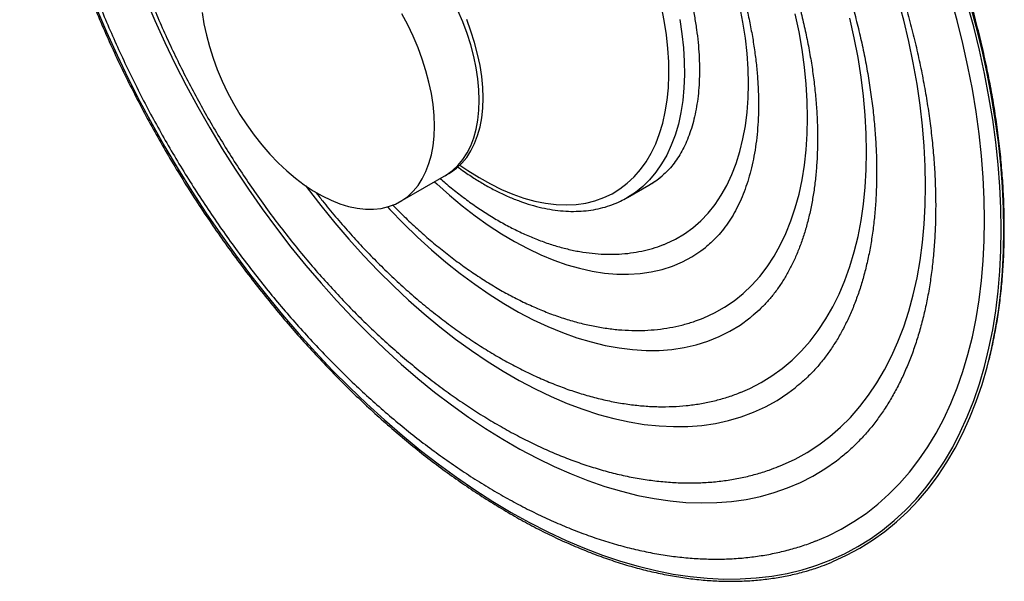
# Paper-space layout '_Isométrica' of a CAD drawing. Header units: inches. Extents: x -29.2 to -15.1, y -29.5 to -11.4.
# Tile 1 of 2: x -29.2 to -15.1, y -29.5 to -21.5. Entities that reach past the tile are written whole.
import ezdxf

# ---------------------------------------------------------------- set-up
doc = ezdxf.new("R2010")
doc.units = ezdxf.units.IN
doc.header["$MEASUREMENT"] = 0

psp = doc.layouts.new('_Isométrica')

# ---------------------------------------------------------------- linework, layer by layer
at = {"color": 7, "linetype": 'Continuous', "lineweight": 25}
for p, q in [((-23.754, -24.091), (-23.059, -23.689)), ((-20.504, -24.032), (-20.197, -23.856)), ((-15.356, -26.442), (-15.345, -26.402))]:
    psp.add_line(p, q, dxfattribs=at)
at = {"color": 7, "linetype": 'Continuous', "lineweight": 25, "flags": 128}
for points in [[(-27.398, -21.186), (-27.264, -21.5), (-27.122, -21.813), (-26.973, -22.124), (-26.816, -22.431), (-26.651, -22.736), (-26.48, -23.037), (-26.301, -23.334), (-26.117, -23.627), (-25.925, -23.914), (-25.728, -24.196), (-25.526, -24.472), (-25.317, -24.742), (-25.104, -25.005), (-24.887, -25.26), (-24.665, -25.508), (-24.439, -25.748), (-24.209, -25.98), (-23.977, -26.203), (-23.741, -26.417), (-23.503, -26.621), (-23.263, -26.815), (-23.021, -27), (-22.777, -27.174), (-22.533, -27.338), (-22.288, -27.49), (-22.043, -27.632), (-21.798, -27.762), (-21.554, -27.88), (-21.311, -27.987), (-21.069, -28.082), (-20.828, -28.165), (-20.59, -28.235), (-20.355, -28.294), (-20.122, -28.339), (-19.892, -28.373), (-19.667, -28.394), (-19.445, -28.402), (-19.227, -28.398), (-19.014, -28.381), (-18.806, -28.351), (-18.603, -28.309), (-18.406, -28.255), (-18.215, -28.188), (-18.03, -28.109), (-17.852, -28.018), (-17.68, -27.915), (-17.516, -27.8), (-17.466, -27.762)], [(-16.24, -23.867), (-16.245, -23.585), (-16.259, -23.298), (-16.284, -23.006), (-16.318, -22.71), (-16.362, -22.41), (-16.416, -22.106), (-16.48, -21.8), (-16.552, -21.492), (-16.635, -21.182)], [(-15.395, -24.355), (-15.4, -24.054), (-15.415, -23.748), (-15.439, -23.438), (-15.473, -23.123), (-15.517, -22.804), (-15.571, -22.482), (-15.634, -22.157), (-15.707, -21.829), (-15.789, -21.5), (-15.88, -21.169)], [(-15.158, -24.491), (-15.163, -24.186), (-15.178, -23.875), (-15.202, -23.56), (-15.237, -23.24), (-15.28, -22.916), (-15.334, -22.589), (-15.397, -22.259), (-15.47, -21.926), (-15.551, -21.592), (-15.643, -21.255)], [(-15.12, -24.496), (-15.125, -24.19), (-15.14, -23.878), (-15.164, -23.562), (-15.198, -23.241), (-15.243, -22.916), (-15.296, -22.588), (-15.36, -22.257), (-15.432, -21.923), (-15.514, -21.587), (-15.606, -21.25)], [(-28.099, -21.326), (-27.955, -21.662), (-27.804, -21.996), (-27.644, -22.328), (-27.477, -22.658), (-27.302, -22.984), (-27.121, -23.307), (-26.932, -23.626), (-26.737, -23.941), (-26.535, -24.25), (-26.327, -24.554), (-26.113, -24.853), (-25.894, -25.145), (-25.669, -25.431), (-25.44, -25.71), (-25.206, -25.981), (-24.968, -26.245), (-24.726, -26.501), (-24.48, -26.748), (-24.231, -26.986), (-23.979, -27.215), (-23.725, -27.435), (-23.468, -27.645), (-23.21, -27.845), (-22.95, -28.034), (-22.689, -28.213), (-22.428, -28.381), (-22.166, -28.538), (-21.904, -28.683), (-21.642, -28.817), (-21.381, -28.94), (-21.121, -29.05), (-20.863, -29.149), (-20.606, -29.235), (-20.352, -29.309), (-20.1, -29.371), (-19.851, -29.42), (-19.606, -29.456), (-19.363, -29.48), (-19.125, -29.492), (-18.891, -29.49), (-18.662, -29.476), (-18.438, -29.45), (-18.218, -29.411), (-18.005, -29.359), (-17.853, -29.313)], [(-26.586, -21.386), (-26.562, -21.545), (-26.528, -21.708), (-26.485, -21.872), (-26.432, -22.037), (-26.371, -22.202), (-26.302, -22.366), (-26.224, -22.528), (-26.139, -22.688), (-26.047, -22.843), (-25.948, -22.994), (-25.843, -23.14), (-25.733, -23.279), (-25.619, -23.411), (-25.5, -23.534), (-25.378, -23.649), (-25.254, -23.755), (-25.127, -23.85), (-24.999, -23.935), (-24.872, -24.009), (-24.744, -24.072), (-24.617, -24.122), (-24.493, -24.16), (-24.371, -24.186), (-24.252, -24.199), (-24.138, -24.2), (-24.028, -24.188), (-23.923, -24.163), (-23.824, -24.126), (-23.732, -24.077), (-23.647, -24.016), (-23.569, -23.943), (-23.5, -23.859), (-23.439, -23.765), (-23.386, -23.66), (-23.343, -23.546), (-23.309, -23.423), (-23.285, -23.292), (-23.27, -23.154), (-23.265, -23.009)], [(-23.265, -23.009), (-23.27, -22.859), (-23.285, -22.703), (-23.309, -22.544), (-23.343, -22.382), (-23.386, -22.218), (-23.439, -22.053), (-23.5, -21.888), (-23.569, -21.724), (-23.647, -21.562), (-23.732, -21.402)], [(-22.625, -22.64), (-22.63, -22.489), (-22.644, -22.334), (-22.669, -22.175), (-22.703, -22.013), (-22.746, -21.849), (-22.798, -21.684), (-22.859, -21.518), (-22.929, -21.354)], [(-22.625, -22.64), (-22.63, -22.489), (-22.644, -22.334), (-22.669, -22.175), (-22.703, -22.013), (-22.746, -21.849), (-22.798, -21.684), (-22.859, -21.518), (-22.929, -21.354)], [(-19.913, -22.092), (-19.925, -21.899), (-19.947, -21.702), (-19.978, -21.501), (-20.019, -21.297)], [(-18.774, -22.404), (-18.779, -22.191), (-18.793, -21.973), (-18.818, -21.75), (-18.852, -21.524), (-18.895, -21.295)], [(-17.929, -22.892), (-17.934, -22.654), (-17.948, -22.412), (-17.973, -22.165), (-18.007, -21.914), (-18.05, -21.66), (-18.103, -21.403)], [(-22.569, -22.607), (-22.574, -22.457), (-22.589, -22.302), (-22.613, -22.143), (-22.647, -21.98), (-22.69, -21.816), (-22.743, -21.651), (-22.804, -21.486)], [(-19.756, -21.483), (-19.725, -21.688), (-19.703, -21.889), (-19.691, -22.086)], [(-17.084, -23.379), (-17.089, -23.119), (-17.104, -22.853), (-17.128, -22.583), (-17.163, -22.308), (-17.206, -22.03), (-17.26, -21.749), (-17.323, -21.465)], [(-22.9, -23.569), (-22.788, -23.646), (-22.627, -23.748), (-22.465, -23.838), (-22.304, -23.917), (-22.144, -23.985), (-21.986, -24.04), (-21.83, -24.083), (-21.676, -24.114), (-21.526, -24.132), (-21.38, -24.137), (-21.238, -24.13), (-21.101, -24.111), (-20.969, -24.079), (-20.844, -24.034), (-20.724, -23.977), (-20.612, -23.909), (-20.507, -23.828), (-20.409, -23.736), (-20.319, -23.633), (-20.237, -23.52), (-20.164, -23.396), (-20.1, -23.262), (-20.045, -23.118), (-19.999, -22.966), (-19.963, -22.805), (-19.936, -22.637), (-19.919, -22.462), (-19.911, -22.28), (-19.913, -22.092)], [(-19.691, -22.086), (-19.688, -22.278), (-19.696, -22.464), (-19.713, -22.644), (-19.74, -22.816), (-19.776, -22.981), (-19.822, -23.138), (-19.877, -23.285), (-19.941, -23.424), (-20.015, -23.552), (-20.096, -23.67), (-20.187, -23.778), (-20.285, -23.874), (-20.391, -23.959), (-20.504, -24.033), (-20.506, -24.034)], [(-19.979, -24.703), (-19.951, -24.691), (-19.816, -24.627), (-19.688, -24.551), (-19.567, -24.464), (-19.454, -24.364), (-19.349, -24.254), (-19.251, -24.132), (-19.162, -24), (-19.082, -23.858), (-19.011, -23.705), (-18.948, -23.544), (-18.895, -23.373), (-18.852, -23.194), (-18.818, -23.007), (-18.793, -22.813), (-18.779, -22.611), (-18.774, -22.404)], [(-23.114, -23.721), (-23.092, -23.708), (-23.007, -23.646), (-22.929, -23.574), (-22.859, -23.49), (-22.798, -23.395), (-22.746, -23.291), (-22.703, -23.177), (-22.669, -23.054), (-22.644, -22.923), (-22.63, -22.784), (-22.625, -22.64)], [(-23.114, -23.721), (-23.092, -23.708), (-23.007, -23.646), (-22.929, -23.574), (-22.859, -23.49), (-22.798, -23.395), (-22.746, -23.291), (-22.703, -23.177), (-22.669, -23.054), (-22.644, -22.923), (-22.63, -22.784), (-22.625, -22.64)], [(-23.059, -23.689), (-23.036, -23.675), (-22.951, -23.614), (-22.873, -23.542), (-22.804, -23.458), (-22.743, -23.363), (-22.69, -23.259), (-22.647, -23.144), (-22.613, -23.022), (-22.589, -22.891), (-22.574, -22.752), (-22.569, -22.607)], [(-19.445, -25.767), (-19.412, -25.754), (-19.261, -25.684), (-19.117, -25.603), (-18.979, -25.509), (-18.849, -25.404), (-18.726, -25.288), (-18.612, -25.161), (-18.505, -25.022), (-18.407, -24.873), (-18.318, -24.714), (-18.237, -24.545), (-18.166, -24.367), (-18.103, -24.18), (-18.05, -23.984), (-18.007, -23.78), (-17.973, -23.568), (-17.948, -23.349), (-17.934, -23.123), (-17.929, -22.892)], [(-18.885, -26.821), (-18.755, -26.764), (-18.592, -26.681), (-18.437, -26.585), (-18.289, -26.477), (-18.149, -26.358), (-18.016, -26.228), (-17.891, -26.086), (-17.774, -25.933), (-17.666, -25.77), (-17.567, -25.597), (-17.476, -25.413), (-17.395, -25.22), (-17.323, -25.018), (-17.26, -24.807), (-17.206, -24.588), (-17.163, -24.36), (-17.128, -24.125), (-17.104, -23.883), (-17.089, -23.634), (-17.084, -23.379)], [(-20.197, -23.856), (-20.085, -23.782), (-20.006, -23.721)], [(-25.106, -23.865), (-25.084, -23.894), (-24.89, -24.147), (-24.691, -24.392), (-24.488, -24.63), (-24.28, -24.86), (-24.068, -25.082), (-23.852, -25.296), (-23.634, -25.501), (-23.413, -25.696), (-23.189, -25.881), (-22.964, -26.057), (-22.737, -26.222), (-22.509, -26.376), (-22.28, -26.519), (-22.051, -26.652), (-21.823, -26.772), (-21.595, -26.881), (-21.368, -26.978), (-21.142, -27.063), (-20.919, -27.136), (-20.697, -27.196), (-20.479, -27.244), (-20.263, -27.279), (-20.052, -27.301), (-19.844, -27.311), (-19.64, -27.308), (-19.441, -27.293), (-19.247, -27.264), (-19.058, -27.223), (-18.876, -27.17), (-18.699, -27.104), (-18.529, -27.026), (-18.365, -26.935), (-18.209, -26.833), (-18.105, -26.755)], [(-23.263, -23.807), (-23.233, -23.834), (-23.052, -23.998), (-22.868, -24.152), (-22.682, -24.295), (-22.495, -24.429), (-22.307, -24.551), (-22.119, -24.663), (-21.93, -24.763), (-21.743, -24.852), (-21.556, -24.928), (-21.371, -24.993), (-21.189, -25.045), (-21.009, -25.085), (-20.832, -25.113), (-20.658, -25.128), (-20.489, -25.13), (-20.324, -25.119), (-20.164, -25.096), (-20.01, -25.061), (-19.861, -25.013), (-19.719, -24.953), (-19.583, -24.88), (-19.454, -24.796), (-19.388, -24.746)], [(-18.346, -27.883), (-18.285, -27.858), (-18.105, -27.774), (-17.933, -27.679), (-17.767, -27.571), (-17.609, -27.451), (-17.458, -27.32), (-17.315, -27.178), (-17.18, -27.024), (-17.054, -26.859), (-16.936, -26.683), (-16.826, -26.497), (-16.726, -26.301), (-16.635, -26.096), (-16.552, -25.881), (-16.48, -25.656), (-16.416, -25.423), (-16.362, -25.182), (-16.318, -24.933), (-16.284, -24.677), (-16.259, -24.413), (-16.245, -24.143), (-16.24, -23.867)], [(-23.936, -24.167), (-23.902, -24.204), (-23.707, -24.406), (-23.508, -24.599), (-23.307, -24.782), (-23.103, -24.956), (-22.897, -25.12), (-22.689, -25.274), (-22.48, -25.417), (-22.271, -25.55), (-22.061, -25.671), (-21.851, -25.78), (-21.642, -25.878), (-21.435, -25.964), (-21.229, -26.038), (-21.025, -26.099), (-20.823, -26.148), (-20.625, -26.185), (-20.43, -26.209), (-20.238, -26.22), (-20.051, -26.219), (-19.869, -26.205), (-19.691, -26.178), (-19.519, -26.138), (-19.353, -26.086), (-19.193, -26.022), (-19.04, -25.946), (-18.893, -25.857), (-18.754, -25.756), (-18.743, -25.748)], [(-17.814, -28.948), (-17.635, -28.872), (-17.447, -28.777), (-17.265, -28.67), (-17.091, -28.552), (-16.924, -28.421), (-16.765, -28.279), (-16.613, -28.126), (-16.47, -27.961), (-16.335, -27.786), (-16.208, -27.6), (-16.09, -27.403), (-15.98, -27.197), (-15.88, -26.981), (-15.789, -26.755), (-15.707, -26.52), (-15.634, -26.276), (-15.571, -26.024), (-15.517, -25.764), (-15.473, -25.496), (-15.439, -25.22), (-15.415, -24.938), (-15.4, -24.649), (-15.395, -24.355)], [(-17.853, -29.313), (-17.797, -29.295), (-17.595, -29.218), (-17.399, -29.129), (-17.211, -29.028), (-17.029, -28.915), (-16.854, -28.79), (-16.687, -28.654), (-16.528, -28.506), (-16.376, -28.347), (-16.232, -28.176), (-16.097, -27.995), (-15.97, -27.804), (-15.852, -27.602), (-15.743, -27.39), (-15.643, -27.168), (-15.551, -26.937), (-15.47, -26.697), (-15.397, -26.448), (-15.334, -26.19), (-15.28, -25.925), (-15.237, -25.652), (-15.202, -25.372), (-15.178, -25.085), (-15.163, -24.791), (-15.158, -24.491)], [(-17.574, -29.243), (-17.565, -29.239), (-17.369, -29.15), (-17.179, -29.049), (-16.997, -28.935), (-16.822, -28.81), (-16.654, -28.673), (-16.494, -28.525), (-16.342, -28.365), (-16.198, -28.194), (-16.062, -28.012), (-15.935, -27.82), (-15.816, -27.617), (-15.707, -27.405), (-15.606, -27.182), (-15.514, -26.95), (-15.432, -26.709), (-15.36, -26.46), (-15.296, -26.201), (-15.243, -25.935), (-15.198, -25.661), (-15.164, -25.38), (-15.14, -25.092), (-15.125, -24.797), (-15.12, -24.496)]]:
    psp.add_lwpolyline(points, dxfattribs=at)
at = {"color": 7, "linetype": 'Continuous', "lineweight": 25}
psp.add_arc((-20.858, -22.711), 1.321, 300.0107, 308.2035, dxfattribs=at)
for points, knots in [([(-15.114, -24.465), (-15.114, -24.414), (-15.115, -24.266), (-15.123, -24.016), (-15.141, -23.716), (-15.168, -23.412), (-15.204, -23.105), (-15.248, -22.794), (-15.302, -22.481), (-15.364, -22.165), (-15.435, -21.847), (-15.514, -21.528), (-15.601, -21.207), (-15.697, -20.886), (-15.801, -20.564), (-15.912, -20.241), (-16.032, -19.92), (-16.159, -19.599), (-16.294, -19.279), (-16.436, -18.96), (-16.585, -18.644), (-16.742, -18.33), (-16.905, -18.018), (-17.075, -17.71), (-17.251, -17.405), (-17.433, -17.104), (-17.621, -16.807), (-17.815, -16.514), (-18.014, -16.226), (-18.219, -15.944), (-18.429, -15.667), (-18.643, -15.397), (-18.862, -15.132), (-19.085, -14.875), (-19.312, -14.624), (-19.542, -14.38), (-19.776, -14.144), (-20.014, -13.916), (-20.253, -13.696), (-20.496, -13.484), (-20.741, -13.281), (-20.987, -13.087), (-21.236, -12.902), (-21.485, -12.727), (-21.736, -12.561), (-21.987, -12.405), (-22.239, -12.259), (-22.491, -12.124), (-22.743, -11.999), (-22.995, -11.885), (-23.246, -11.781), (-23.495, -11.689), (-23.712, -11.617), (-23.845, -11.58), (-23.896, -11.566)], [0, 0, 0, 0, 0.010328, 0.029906, 0.049482, 0.069054, 0.088623, 0.108188, 0.12775, 0.147307, 0.16686, 0.186409, 0.205954, 0.225496, 0.245034, 0.26457, 0.284102, 0.303632, 0.32316, 0.342686, 0.36221, 0.381733, 0.401255, 0.420776, 0.440298, 0.459819, 0.479341, 0.498863, 0.518387, 0.537912, 0.557438, 0.576967, 0.596498, 0.616032, 0.635568, 0.655108, 0.674652, 0.6942, 0.713752, 0.733308, 0.752869, 0.772434, 0.792004, 0.811579, 0.831158, 0.850741, 0.870328, 0.889918, 0.90951, 0.929101, 0.948692, 0.968278, 0.987858, 1, 1, 1, 1]), ([(-27.625, -12.176), (-27.675, -12.22), (-27.776, -12.308), (-27.921, -12.455), (-28.061, -12.613), (-28.193, -12.781), (-28.317, -12.958), (-28.434, -13.145), (-28.543, -13.341), (-28.644, -13.546), (-28.737, -13.759), (-28.821, -13.981), (-28.898, -14.211), (-28.966, -14.449), (-29.025, -14.694), (-29.076, -14.946), (-29.118, -15.205), (-29.151, -15.471), (-29.176, -15.743), (-29.191, -16.021), (-29.198, -16.304), (-29.197, -16.593), (-29.186, -16.886), (-29.167, -17.184), (-29.138, -17.486), (-29.101, -17.791), (-29.056, -18.1), (-29.002, -18.412), (-28.939, -18.726), (-28.868, -19.043), (-28.788, -19.361), (-28.7, -19.68), (-28.604, -20.001), (-28.5, -20.322), (-28.388, -20.643), (-28.268, -20.964), (-28.14, -21.284), (-28.005, -21.603), (-27.863, -21.921), (-27.714, -22.237), (-27.557, -22.551), (-27.394, -22.862), (-27.225, -23.17), (-27.049, -23.474), (-26.867, -23.775), (-26.679, -24.072), (-26.485, -24.364), (-26.286, -24.651), (-26.082, -24.933), (-25.873, -25.209), (-25.659, -25.48), (-25.441, -25.744), (-25.219, -26.001), (-24.993, -26.252), (-24.763, -26.495), (-24.53, -26.731), (-24.295, -26.958), (-24.056, -27.178), (-23.815, -27.389), (-23.572, -27.592), (-23.328, -27.786), (-23.082, -27.97), (-22.834, -28.145), (-22.586, -28.31), (-22.337, -28.466), (-22.088, -28.612), (-21.839, -28.747), (-21.591, -28.872), (-21.343, -28.986), (-21.096, -29.09), (-20.851, -29.183), (-20.607, -29.265), (-20.365, -29.336), (-20.125, -29.395), (-19.888, -29.444), (-19.654, -29.481), (-19.423, -29.507), (-19.195, -29.522), (-18.971, -29.525), (-18.751, -29.517), (-18.535, -29.497), (-18.323, -29.466), (-18.117, -29.424), (-17.916, -29.371), (-17.737, -29.313), (-17.628, -29.268), (-17.582, -29.25)], [0, 0, 0, 0, 0.011518, 0.023448, 0.03538, 0.047314, 0.059251, 0.071189, 0.083131, 0.095074, 0.107019, 0.118966, 0.130915, 0.142865, 0.154816, 0.166767, 0.17872, 0.190672, 0.202625, 0.214579, 0.226532, 0.238485, 0.250438, 0.262391, 0.274344, 0.286297, 0.29825, 0.310202, 0.322154, 0.334106, 0.346058, 0.358009, 0.36996, 0.381912, 0.393863, 0.405813, 0.417764, 0.429715, 0.441665, 0.453616, 0.465566, 0.477516, 0.489467, 0.501417, 0.513367, 0.525318, 0.537268, 0.549218, 0.561169, 0.573119, 0.58507, 0.597021, 0.608972, 0.620923, 0.632874, 0.644825, 0.656777, 0.668729, 0.680681, 0.692633, 0.704586, 0.716538, 0.728491, 0.740445, 0.752398, 0.764352, 0.776305, 0.788259, 0.800213, 0.812167, 0.824121, 0.836074, 0.848027, 0.85998, 0.871932, 0.883882, 0.895832, 0.907779, 0.919725, 0.931669, 0.943611, 0.955551, 0.967488, 0.979422, 0.991354, 1, 1, 1, 1]), ([(-27.336, -12.415), (-27.358, -12.432), (-27.436, -12.492), (-27.562, -12.604), (-27.713, -12.753), (-27.856, -12.912), (-27.993, -13.081), (-28.121, -13.26), (-28.242, -13.448), (-28.355, -13.645), (-28.46, -13.852), (-28.556, -14.067), (-28.643, -14.291), (-28.722, -14.523), (-28.793, -14.763), (-28.854, -15.01), (-28.906, -15.264), (-28.949, -15.525), (-28.983, -15.793), (-29.008, -16.066), (-29.024, -16.345), (-29.03, -16.63), (-29.028, -16.919), (-29.016, -17.212), (-28.995, -17.51), (-28.965, -17.811), (-28.927, -18.115), (-28.879, -18.422), (-28.823, -18.732), (-28.757, -19.043), (-28.684, -19.357), (-28.602, -19.671), (-28.511, -19.987), (-28.413, -20.302), (-28.306, -20.618), (-28.191, -20.934), (-28.069, -21.249), (-27.939, -21.563), (-27.801, -21.875), (-27.656, -22.186), (-27.504, -22.494), (-27.346, -22.8), (-27.18, -23.102), (-27.009, -23.401), (-26.83, -23.697), (-26.646, -23.988), (-26.456, -24.274), (-26.261, -24.556), (-26.06, -24.832), (-25.855, -25.103), (-25.644, -25.368), (-25.429, -25.626), (-25.209, -25.878), (-24.986, -26.123), (-24.759, -26.361), (-24.528, -26.591), (-24.294, -26.813), (-24.058, -27.026), (-23.818, -27.232), (-23.576, -27.428), (-23.333, -27.616), (-23.087, -27.794), (-22.84, -27.963), (-22.592, -28.122), (-22.343, -28.271), (-22.093, -28.41), (-21.843, -28.538), (-21.593, -28.655), (-21.344, -28.762), (-21.095, -28.858), (-20.848, -28.942), (-20.601, -29.015), (-20.357, -29.077), (-20.115, -29.126), (-19.875, -29.165), (-19.638, -29.191), (-19.404, -29.205), (-19.174, -29.208), (-18.948, -29.199), (-18.727, -29.178), (-18.51, -29.145), (-18.298, -29.102), (-18.091, -29.045), (-17.931, -28.994), (-17.841, -28.957), (-17.815, -28.947)], [0, 0, 0, 0, 0.004762, 0.01656, 0.028383, 0.040239, 0.052135, 0.064075, 0.076061, 0.088096, 0.100178, 0.112304, 0.124471, 0.136674, 0.14891, 0.161172, 0.173455, 0.185756, 0.198069, 0.210391, 0.222719, 0.23505, 0.247382, 0.259712, 0.272039, 0.284363, 0.296683, 0.308998, 0.321308, 0.333613, 0.345914, 0.358209, 0.3705, 0.382787, 0.39507, 0.407349, 0.419625, 0.431898, 0.444169, 0.456437, 0.468704, 0.48097, 0.493235, 0.5055, 0.517765, 0.53003, 0.542296, 0.554564, 0.566833, 0.579104, 0.591378, 0.603655, 0.615935, 0.628219, 0.640507, 0.6528, 0.665098, 0.677401, 0.68971, 0.702024, 0.714344, 0.72667, 0.739001, 0.751338, 0.763679, 0.776024, 0.788371, 0.800719, 0.813066, 0.825408, 0.837743, 0.850066, 0.862374, 0.874662, 0.886924, 0.899155, 0.91135, 0.923503, 0.935612, 0.947672, 0.959683, 0.971645, 0.98356, 0.995432, 1, 1, 1, 1]), ([(-26.135, -12.711), (-26.084, -12.692), (-25.976, -12.651), (-25.805, -12.602), (-25.624, -12.562), (-25.437, -12.533), (-25.246, -12.515), (-25.051, -12.507), (-24.852, -12.511), (-24.649, -12.526), (-24.443, -12.552), (-24.233, -12.588), (-24.02, -12.635), (-23.805, -12.693), (-23.587, -12.761), (-23.366, -12.841), (-23.144, -12.93), (-22.92, -13.03), (-22.694, -13.141), (-22.467, -13.262), (-22.24, -13.393), (-22.012, -13.534), (-21.784, -13.684), (-21.557, -13.845), (-21.33, -14.015), (-21.104, -14.193), (-20.879, -14.381), (-20.656, -14.578), (-20.435, -14.783), (-20.216, -14.996), (-20, -15.217), (-19.787, -15.446), (-19.577, -15.682), (-19.371, -15.925), (-19.169, -16.174), (-18.971, -16.429), (-18.778, -16.691), (-18.59, -16.957), (-18.406, -17.229), (-18.229, -17.506), (-18.056, -17.786), (-17.89, -18.071), (-17.73, -18.359), (-17.576, -18.65), (-17.429, -18.943), (-17.289, -19.239), (-17.155, -19.536), (-17.029, -19.835), (-16.911, -20.134), (-16.799, -20.434), (-16.696, -20.734), (-16.601, -21.033), (-16.513, -21.332), (-16.434, -21.629), (-16.362, -21.924), (-16.299, -22.217), (-16.245, -22.507), (-16.198, -22.794), (-16.161, -23.077), (-16.131, -23.357), (-16.11, -23.632), (-16.098, -23.899), (-16.096, -24.073), (-16.095, -24.158)], [0, 0, 0, 0, 0.015486, 0.03267, 0.04976, 0.066745, 0.083621, 0.100392, 0.117066, 0.133655, 0.150172, 0.166627, 0.183034, 0.199403, 0.215743, 0.232062, 0.248366, 0.264661, 0.280952, 0.297242, 0.313533, 0.329827, 0.346126, 0.362431, 0.378743, 0.395062, 0.41139, 0.427725, 0.444067, 0.460418, 0.476775, 0.493139, 0.50951, 0.525886, 0.542267, 0.558652, 0.575042, 0.591435, 0.607831, 0.624228, 0.640628, 0.657028, 0.673428, 0.689827, 0.706226, 0.722622, 0.739016, 0.755406, 0.771793, 0.788175, 0.804552, 0.820923, 0.837288, 0.853646, 0.869997, 0.88634, 0.902675, 0.919001, 0.935318, 0.951627, 0.967926, 0.984218, 1, 1, 1, 1]), ([(-26.695, -13.419), (-26.735, -13.452), (-26.826, -13.525), (-26.961, -13.652), (-27.099, -13.797), (-27.23, -13.952), (-27.353, -14.117), (-27.469, -14.292), (-27.576, -14.476), (-27.676, -14.669), (-27.766, -14.87), (-27.849, -15.081), (-27.922, -15.299), (-27.987, -15.526), (-28.043, -15.759), (-28.09, -16), (-28.127, -16.248), (-28.155, -16.501), (-28.174, -16.76), (-28.184, -17.025), (-28.185, -17.295), (-28.176, -17.569), (-28.159, -17.847), (-28.132, -18.129), (-28.096, -18.414), (-28.052, -18.701), (-27.998, -18.992), (-27.936, -19.284), (-27.866, -19.577), (-27.787, -19.872), (-27.699, -20.168), (-27.604, -20.463), (-27.5, -20.759), (-27.388, -21.054), (-27.269, -21.348), (-27.143, -21.641), (-27.009, -21.932), (-26.867, -22.221), (-26.719, -22.507), (-26.565, -22.79), (-26.404, -23.069), (-26.236, -23.345), (-26.063, -23.617), (-25.884, -23.883), (-25.699, -24.145), (-25.509, -24.402), (-25.314, -24.652), (-25.115, -24.897), (-24.911, -25.134), (-24.702, -25.366), (-24.491, -25.589), (-24.275, -25.806), (-24.056, -26.014), (-23.834, -26.214), (-23.61, -26.406), (-23.383, -26.589), (-23.154, -26.763), (-22.924, -26.927), (-22.692, -27.082), (-22.458, -27.227), (-22.224, -27.362), (-21.99, -27.487), (-21.755, -27.601), (-21.521, -27.704), (-21.287, -27.796), (-21.054, -27.877), (-20.822, -27.946), (-20.592, -28.004), (-20.364, -28.05), (-20.139, -28.084), (-19.916, -28.107), (-19.697, -28.117), (-19.482, -28.116), (-19.271, -28.103), (-19.064, -28.077), (-18.862, -28.041), (-18.666, -27.992), (-18.494, -27.94), (-18.389, -27.899), (-18.347, -27.882)], [0, 0, 0, 0, 0.00984, 0.0224113, 0.0350184, 0.0476713, 0.0603776, 0.0731423, 0.0859677, 0.0988535, 0.1117971, 0.1247941, 0.1378389, 0.1509248, 0.164045, 0.1771927, 0.1903615, 0.2035457, 0.2167403, 0.229941, 0.2431444, 0.2563469, 0.2695466, 0.282742, 0.2959321, 0.3091164, 0.3222944, 0.3354659, 0.3486312, 0.3617903, 0.3749437, 0.3880915, 0.4012344, 0.4143729, 0.4275074, 0.4406385, 0.4537668, 0.4668929, 0.4800174, 0.4931408, 0.5062639, 0.5193871, 0.532511, 0.5456362, 0.5587631, 0.5718925, 0.585025, 0.5981612, 0.6113016, 0.6244469, 0.6375976, 0.6507542, 0.6639172, 0.6770872, 0.6902643, 0.7034488, 0.7166409, 0.7298405, 0.7430472, 0.7562605, 0.7694794, 0.7827026, 0.795928, 0.8091522, 0.8223717, 0.8355821, 0.8487783, 0.8619544, 0.8751038, 0.8882192, 0.9012933, 0.9143191, 0.9272902, 0.9402016, 0.9530503, 0.9658356, 0.9785595, 0.9912268, 1, 1, 1, 1]), ([(-25.597, -13.775), (-25.575, -13.766), (-25.501, -13.735), (-25.37, -13.695), (-25.204, -13.654), (-25.033, -13.624), (-24.858, -13.606), (-24.679, -13.598), (-24.496, -13.601), (-24.309, -13.616), (-24.118, -13.64), (-23.924, -13.676), (-23.727, -13.722), (-23.527, -13.779), (-23.325, -13.847), (-23.12, -13.925), (-22.914, -14.014), (-22.706, -14.112), (-22.496, -14.222), (-22.286, -14.341), (-22.075, -14.47), (-21.864, -14.609), (-21.653, -14.758), (-21.443, -14.916), (-21.234, -15.084), (-21.025, -15.26), (-20.819, -15.445), (-20.615, -15.638), (-20.413, -15.839), (-20.214, -16.048), (-20.018, -16.265), (-19.826, -16.488), (-19.637, -16.718), (-19.452, -16.954), (-19.272, -17.196), (-19.097, -17.444), (-18.927, -17.697), (-18.763, -17.954), (-18.603, -18.216), (-18.45, -18.481), (-18.304, -18.749), (-18.163, -19.021), (-18.03, -19.294), (-17.903, -19.57), (-17.783, -19.847), (-17.671, -20.125), (-17.566, -20.404), (-17.469, -20.682), (-17.38, -20.96), (-17.299, -21.237), (-17.225, -21.512), (-17.16, -21.786), (-17.103, -22.057), (-17.055, -22.325), (-17.015, -22.59), (-16.983, -22.852), (-16.96, -23.108), (-16.945, -23.361), (-16.94, -23.547), (-16.94, -23.649), (-16.94, -23.67)], [0, 0, 0, 0, 0.0081785, 0.0268188, 0.0453394, 0.0637168, 0.0819434, 0.1000239, 0.117971, 0.135802, 0.1535357, 0.1711904, 0.1887831, 0.2063288, 0.2238401, 0.2413276, 0.2588002, 0.2762647, 0.2937267, 0.3111891, 0.3286553, 0.346128, 0.3636088, 0.381099, 0.3985992, 0.4161099, 0.433631, 0.4511623, 0.4687033, 0.4862536, 0.5038125, 0.5213793, 0.5389531, 0.5565332, 0.5741187, 0.5917087, 0.6093023, 0.6268987, 0.6444969, 0.6620961, 0.6796953, 0.6972932, 0.7148891, 0.7324819, 0.7500708, 0.7676548, 0.7852331, 0.8028048, 0.8203689, 0.8379247, 0.8554713, 0.873008, 0.8905341, 0.9080491, 0.9255525, 0.9430441, 0.9605239, 0.9779922, 0.9954498, 1, 1, 1, 1]), ([(-25.046, -14.832), (-25.023, -14.823), (-24.953, -14.795), (-24.831, -14.759), (-24.68, -14.725), (-24.523, -14.702), (-24.363, -14.69), (-24.198, -14.689), (-24.029, -14.699), (-23.857, -14.72), (-23.682, -14.751), (-23.503, -14.792), (-23.321, -14.844), (-23.137, -14.907), (-22.951, -14.98), (-22.762, -15.064), (-22.572, -15.158), (-22.38, -15.262), (-22.188, -15.376), (-21.995, -15.5), (-21.803, -15.633), (-21.61, -15.776), (-21.419, -15.929), (-21.228, -16.09), (-21.039, -16.26), (-20.853, -16.438), (-20.668, -16.624), (-20.487, -16.818), (-20.309, -17.019), (-20.134, -17.227), (-19.963, -17.441), (-19.797, -17.661), (-19.635, -17.887), (-19.478, -18.118), (-19.327, -18.354), (-19.181, -18.594), (-19.041, -18.838), (-18.908, -19.085), (-18.781, -19.334), (-18.66, -19.586), (-18.547, -19.839), (-18.441, -20.094), (-18.342, -20.349), (-18.251, -20.604), (-18.168, -20.859), (-18.092, -21.113), (-18.025, -21.366), (-17.966, -21.616), (-17.915, -21.864), (-17.872, -22.109), (-17.838, -22.35), (-17.812, -22.588), (-17.794, -22.82), (-17.786, -23.018), (-17.785, -23.138), (-17.785, -23.183)], [0, 0, 0, 0, 0.01009, 0.030596, 0.050914, 0.071012, 0.090889, 0.11056, 0.130054, 0.149401, 0.16863, 0.187769, 0.206842, 0.225868, 0.244863, 0.26384, 0.282809, 0.301776, 0.320746, 0.339724, 0.358713, 0.377715, 0.396731, 0.415761, 0.434806, 0.453866, 0.472938, 0.492024, 0.511121, 0.530229, 0.549347, 0.568472, 0.587604, 0.606742, 0.625883, 0.645027, 0.664173, 0.683318, 0.702462, 0.721602, 0.740737, 0.759866, 0.778988, 0.798101, 0.817203, 0.836295, 0.855373, 0.874438, 0.893487, 0.912521, 0.931538, 0.950539, 0.969523, 0.988491, 1, 1, 1, 1]), ([(-24.504, -15.893), (-24.488, -15.887), (-24.431, -15.863), (-24.327, -15.833), (-24.193, -15.804), (-24.054, -15.786), (-23.91, -15.779), (-23.763, -15.783), (-23.612, -15.797), (-23.457, -15.822), (-23.299, -15.857), (-23.138, -15.902), (-22.974, -15.958), (-22.808, -16.025), (-22.639, -16.101), (-22.469, -16.188), (-22.298, -16.285), (-22.126, -16.392), (-21.953, -16.508), (-21.78, -16.634), (-21.608, -16.77), (-21.437, -16.914), (-21.268, -17.067), (-21.1, -17.228), (-20.935, -17.398), (-20.773, -17.574), (-20.614, -17.758), (-20.459, -17.949), (-20.308, -18.145), (-20.161, -18.348), (-20.019, -18.555), (-19.883, -18.768), (-19.752, -18.984), (-19.627, -19.204), (-19.508, -19.428), (-19.396, -19.653), (-19.291, -19.881), (-19.193, -20.11), (-19.102, -20.339), (-19.019, -20.569), (-18.943, -20.799), (-18.875, -21.027), (-18.816, -21.254), (-18.764, -21.479), (-18.721, -21.7), (-18.686, -21.919), (-18.659, -22.133), (-18.641, -22.343), (-18.631, -22.531), (-18.63, -22.646), (-18.63, -22.695)], [0, 0, 0, 0, 0.009005, 0.032095, 0.054873, 0.077289, 0.099353, 0.121109, 0.142611, 0.163916, 0.185075, 0.206127, 0.227109, 0.248047, 0.268961, 0.289867, 0.310773, 0.331688, 0.352617, 0.373565, 0.394533, 0.415524, 0.436536, 0.45757, 0.478624, 0.499697, 0.520787, 0.541892, 0.56301, 0.584138, 0.605275, 0.626419, 0.647566, 0.668716, 0.689864, 0.711009, 0.732148, 0.753279, 0.774399, 0.795507, 0.8166, 0.837676, 0.858732, 0.879768, 0.90078, 0.921768, 0.942732, 0.96367, 0.984583, 1, 1, 1, 1]), ([(-23.958, -16.953), (-23.947, -16.948), (-23.903, -16.929), (-23.817, -16.905), (-23.702, -16.883), (-23.582, -16.871), (-23.459, -16.87), (-23.331, -16.88), (-23.2, -16.9), (-23.065, -16.929), (-22.927, -16.969), (-22.786, -17.02), (-22.642, -17.08), (-22.496, -17.151), (-22.348, -17.231), (-22.199, -17.322), (-22.049, -17.422), (-21.899, -17.532), (-21.749, -17.651), (-21.601, -17.779), (-21.454, -17.916), (-21.308, -18.06), (-21.166, -18.213), (-21.026, -18.372), (-20.89, -18.539), (-20.758, -18.711), (-20.63, -18.89), (-20.507, -19.073), (-20.39, -19.261), (-20.278, -19.452), (-20.173, -19.647), (-20.074, -19.845), (-19.981, -20.044), (-19.896, -20.245), (-19.818, -20.446), (-19.748, -20.647), (-19.685, -20.847), (-19.63, -21.046), (-19.584, -21.243), (-19.545, -21.436), (-19.515, -21.627), (-19.493, -21.813), (-19.479, -21.99), (-19.475, -22.121), (-19.474, -22.191), (-19.474, -22.207)], [0, 0, 0, 0, 0.0082187, 0.0352469, 0.061648, 0.0873557, 0.1124456, 0.1370441, 0.1612775, 0.1852533, 0.2090566, 0.232752, 0.2563876, 0.2799979, 0.3036047, 0.3272224, 0.3508635, 0.3745358, 0.3982433, 0.4219878, 0.4457688, 0.4695848, 0.4934333, 0.5173109, 0.5412142, 0.5651393, 0.589082, 0.6130382, 0.6370038, 0.6609743, 0.6849457, 0.7089122, 0.7328694, 0.7568131, 0.7807389, 0.8046425, 0.8285199, 0.8523669, 0.8761799, 0.8999554, 0.9236906, 0.9473838, 0.9710342, 0.993405, 1, 1, 1, 1]), ([(-19.474, -22.207), (-19.474, -22.237), (-19.475, -22.323), (-19.482, -22.462), (-19.498, -22.62), (-19.521, -22.77), (-19.552, -22.912), (-19.589, -23.046), (-19.633, -23.172), (-19.683, -23.288), (-19.74, -23.397), (-19.803, -23.496), (-19.871, -23.587), (-19.947, -23.668), (-20.003, -23.722), (-20.036, -23.745), (-20.041, -23.748)], [0, 0, 0, 0, 0.040422, 0.117598, 0.194691, 0.271762, 0.348861, 0.426087, 0.503575, 0.581506, 0.660117, 0.739706, 0.82063, 0.903279, 0.987999, 1, 1, 1, 1]), ([(-18.63, -22.695), (-18.63, -22.729), (-18.63, -22.829), (-18.638, -22.991), (-18.654, -23.176), (-18.678, -23.354), (-18.71, -23.524), (-18.749, -23.687), (-18.795, -23.841), (-18.849, -23.987), (-18.909, -24.125), (-18.976, -24.254), (-19.049, -24.374), (-19.129, -24.485), (-19.216, -24.588), (-19.303, -24.675), (-19.363, -24.724), (-19.389, -24.745)], [0, 0, 0, 0, 0.035935, 0.104516, 0.173049, 0.241568, 0.310097, 0.378686, 0.4474, 0.516322, 0.585557, 0.655238, 0.725518, 0.79657, 0.868574, 0.941682, 1, 1, 1, 1]), ([(-17.785, -23.183), (-17.785, -23.221), (-17.786, -23.333), (-17.793, -23.514), (-17.81, -23.723), (-17.834, -23.926), (-17.867, -24.121), (-17.907, -24.308), (-17.955, -24.488), (-18.01, -24.659), (-18.072, -24.823), (-18.142, -24.977), (-18.218, -25.123), (-18.302, -25.26), (-18.392, -25.389), (-18.489, -25.508), (-18.594, -25.618), (-18.679, -25.697), (-18.731, -25.737), (-18.744, -25.747)], [0, 0, 0, 0, 0.032533, 0.094594, 0.156623, 0.218641, 0.280665, 0.342721, 0.404844, 0.467082, 0.529489, 0.592135, 0.6551, 0.718476, 0.78236, 0.84685, 0.912027, 0.977934, 1, 1, 1, 1]), ([(-22.933, -23.592), (-22.902, -23.615), (-22.819, -23.677), (-22.682, -23.767), (-22.523, -23.863), (-22.363, -23.948), (-22.203, -24.023), (-22.044, -24.086), (-21.886, -24.139), (-21.729, -24.18), (-21.575, -24.209), (-21.423, -24.227), (-21.275, -24.232), (-21.131, -24.226), (-20.991, -24.209), (-20.856, -24.179), (-20.726, -24.138), (-20.609, -24.09), (-20.538, -24.051), (-20.506, -24.033)], [0, 0, 0, 0, 0.036508, 0.098044, 0.159616, 0.221219, 0.28284, 0.344454, 0.406031, 0.467531, 0.528906, 0.5901, 0.651054, 0.711714, 0.772038, 0.832011, 0.891648, 0.951, 1, 1, 1, 1]), ([(-23.182, -23.76), (-23.158, -23.781), (-23.077, -23.853), (-22.937, -23.966), (-22.762, -24.098), (-22.584, -24.22), (-22.405, -24.333), (-22.224, -24.435), (-22.043, -24.527), (-21.861, -24.608), (-21.679, -24.677), (-21.498, -24.735), (-21.319, -24.781), (-21.141, -24.815), (-20.965, -24.837), (-20.793, -24.846), (-20.624, -24.843), (-20.46, -24.828), (-20.3, -24.801), (-20.146, -24.762), (-20.039, -24.728), (-19.986, -24.705), (-19.979, -24.702)], [0, 0, 0, 0, 0.023174, 0.077793, 0.132485, 0.18725, 0.242081, 0.296968, 0.351891, 0.406812, 0.461685, 0.516452, 0.571044, 0.625382, 0.679384, 0.73297, 0.786076, 0.83866, 0.890711, 0.942254, 0.993346, 1, 1, 1, 1]), ([(-16.94, -23.67), (-16.94, -23.713), (-16.941, -23.835), (-16.949, -24.035), (-16.965, -24.265), (-16.99, -24.489), (-17.023, -24.706), (-17.064, -24.916), (-17.113, -25.118), (-17.169, -25.312), (-17.233, -25.498), (-17.304, -25.676), (-17.383, -25.845), (-17.469, -26.006), (-17.561, -26.157), (-17.661, -26.3), (-17.768, -26.434), (-17.882, -26.558), (-17.994, -26.665), (-18.071, -26.727), (-18.105, -26.754)], [0, 0, 0, 0, 0.029863, 0.08681, 0.143734, 0.200651, 0.257569, 0.314507, 0.371485, 0.428531, 0.48568, 0.542971, 0.600452, 0.658177, 0.716204, 0.774595, 0.833407, 0.892687, 0.952462, 1, 1, 1, 1]), ([(-24.969, -23.949), (-24.935, -23.993), (-24.841, -24.115), (-24.681, -24.307), (-24.492, -24.527), (-24.298, -24.738), (-24.1, -24.943), (-23.898, -25.14), (-23.694, -25.329), (-23.487, -25.51), (-23.277, -25.681), (-23.064, -25.844), (-22.85, -25.998), (-22.635, -26.142), (-22.418, -26.276), (-22.2, -26.4), (-21.982, -26.513), (-21.764, -26.616), (-21.545, -26.708), (-21.328, -26.788), (-21.111, -26.858), (-20.896, -26.915), (-20.683, -26.961), (-20.472, -26.995), (-20.264, -27.017), (-20.06, -27.027), (-19.859, -27.025), (-19.662, -27.011), (-19.47, -26.985), (-19.283, -26.948), (-19.101, -26.898), (-18.969, -26.855), (-18.898, -26.825), (-18.884, -26.819)], [0, 0, 0, 0, 0.019149, 0.052821, 0.086508, 0.120211, 0.153933, 0.187674, 0.221437, 0.255222, 0.289032, 0.322866, 0.356725, 0.390607, 0.42451, 0.458431, 0.492365, 0.526303, 0.560233, 0.594142, 0.628014, 0.661828, 0.695563, 0.729194, 0.762697, 0.796047, 0.829224, 0.862211, 0.895, 0.927592, 0.959995, 0.992231, 1, 1, 1, 1]), ([(-23.864, -24.136), (-23.832, -24.169), (-23.74, -24.264), (-23.584, -24.413), (-23.396, -24.583), (-23.205, -24.745), (-23.011, -24.898), (-22.816, -25.041), (-22.618, -25.175), (-22.419, -25.3), (-22.219, -25.414), (-22.019, -25.517), (-21.818, -25.61), (-21.617, -25.692), (-21.417, -25.762), (-21.218, -25.821), (-21.021, -25.867), (-20.825, -25.902), (-20.632, -25.925), (-20.443, -25.936), (-20.257, -25.935), (-20.075, -25.921), (-19.898, -25.896), (-19.727, -25.859), (-19.576, -25.816), (-19.485, -25.781), (-19.447, -25.766)], [0, 0, 0, 0, 0.022784, 0.066153, 0.10956, 0.153006, 0.196494, 0.240023, 0.283593, 0.327199, 0.370837, 0.414496, 0.458161, 0.501807, 0.545409, 0.588934, 0.632343, 0.675596, 0.718646, 0.761451, 0.803974, 0.846187, 0.888079, 0.929652, 0.970931, 1, 1, 1, 1]), ([(-16.095, -24.158), (-16.096, -24.204), (-16.096, -24.337), (-16.104, -24.552), (-16.121, -24.803), (-16.146, -25.047), (-16.179, -25.284), (-16.221, -25.514), (-16.27, -25.736), (-16.327, -25.951), (-16.392, -26.158), (-16.465, -26.357), (-16.545, -26.547), (-16.632, -26.729), (-16.727, -26.902), (-16.829, -27.066), (-16.938, -27.221), (-17.054, -27.367), (-17.177, -27.504), (-17.308, -27.63), (-17.404, -27.716), (-17.459, -27.756), (-17.465, -27.761)], [0, 0, 0, 0, 0.02776, 0.080679, 0.133581, 0.186477, 0.239373, 0.292282, 0.345217, 0.398196, 0.451241, 0.504378, 0.557637, 0.611052, 0.664662, 0.718507, 0.772627, 0.827059, 0.881832, 0.936962, 0.992442, 1, 1, 1, 1]), ([(-15.341, -26.39), (-15.338, -26.376), (-15.312, -26.281), (-15.272, -26.098), (-15.222, -25.84), (-15.182, -25.574), (-15.151, -25.302), (-15.129, -25.025), (-15.116, -24.746), (-15.114, -24.557), (-15.114, -24.465)], [0, 0, 0, 0, 0.023402, 0.16362, 0.303948, 0.444359, 0.584832, 0.725345, 0.865882, 1, 1, 1, 1])]:
    psp.add_open_spline(points, degree=3, knots=knots, dxfattribs=at)

doc.saveas('drawing.dxf')
